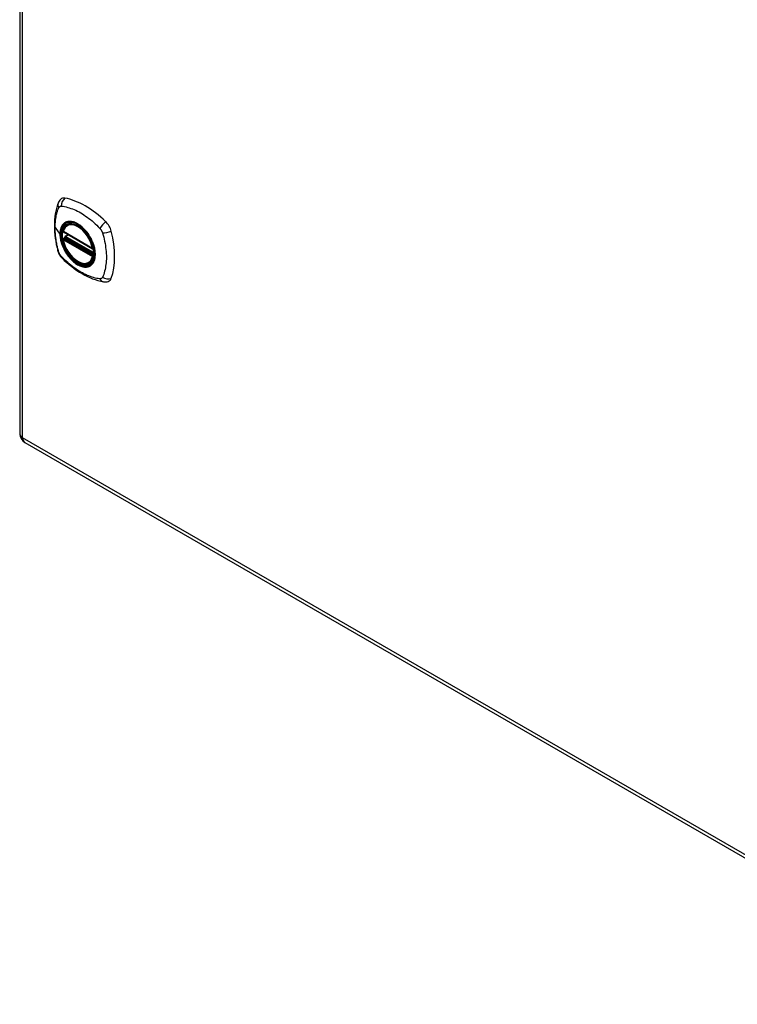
# Model space of a CAD drawing. Header units: inches. Extents: x 114.4 to 134.9, y 39.5 to 67.5.
# Tile 1 of 3: x 114.4 to 124.6, y 39.5 to 53.6. Entities that reach past the tile are written whole.
import ezdxf

# ---------------------------------------------------------------- set-up
doc = ezdxf.new("R2010")
doc.units = ezdxf.units.IN
doc.header["$MEASUREMENT"] = 0
doc.layers.add('Visible Edges(ANSI)', color=7, linetype='Continuous', lineweight=25)
doc.layers.add('Visible Tangent Edges(ANSI)', color=7, linetype='Continuous', lineweight=25)

msp = doc.modelspace()

# ---------------------------------------------------------------- linework, layer by layer
at = {"layer": 'Visible Edges(ANSI)'}
for p, q in [((114.408, 63.591), (114.408, 47.661)), ((115.089, 50.638), (115.099, 50.644)), ((115.033, 50.535), (115.446, 50.296)), ((115.033, 50.439), (115.046, 50.447)), ((115.052, 50.459), (115.052, 50.461)), ((115.057, 50.473), (115.098, 50.497)), ((115.402, 50.096), (115.412, 50.102)), ((114.481, 47.534), (128.358, 39.522))]:
    msp.add_line(p, q, dxfattribs=at)
at = {"layer": 'Visible Edges(ANSI)', "flags": 128}
for points in [[(114.993, 51.004), (114.98, 50.991), (114.97, 50.976), (114.961, 50.962), (114.955, 50.948)], [(114.955, 50.948), (114.948, 50.927), (114.941, 50.907), (114.936, 50.888), (114.931, 50.87), (114.927, 50.851), (114.923, 50.832), (114.915, 50.792), (114.91, 50.751), (114.906, 50.71), (114.903, 50.667), (114.902, 50.625), (114.903, 50.581), (114.906, 50.537), (114.909, 50.492), (114.915, 50.448), (114.922, 50.402), (114.93, 50.357), (114.94, 50.311), (114.945, 50.288), (114.948, 50.276), (114.952, 50.262)], [(115.027, 50.548), (115.031, 50.562), (115.036, 50.576), (115.043, 50.589), (115.05, 50.602), (115.058, 50.613), (115.068, 50.622), (115.078, 50.631), (115.089, 50.638)], [(115.342, 50.558), (115.36, 50.536), (115.378, 50.513), (115.395, 50.488), (115.41, 50.463), (115.425, 50.436), (115.438, 50.409), (115.449, 50.382), (115.459, 50.355)], [(115.402, 50.096), (115.39, 50.09), (115.378, 50.086), (115.366, 50.083), (115.352, 50.081), (115.339, 50.081), (115.325, 50.081), (115.311, 50.084), (115.296, 50.087), (115.282, 50.092), (115.267, 50.097), (115.252, 50.104), (115.237, 50.112), (115.223, 50.122), (115.208, 50.132), (115.194, 50.143), (115.18, 50.155), (115.166, 50.168), (115.153, 50.182), (115.14, 50.197), (115.127, 50.212), (115.115, 50.228), (115.103, 50.245), (115.092, 50.262), (115.082, 50.279), (115.072, 50.297), (115.063, 50.315), (115.055, 50.334), (115.048, 50.352), (115.041, 50.371), (115.035, 50.39), (115.031, 50.408), (115.027, 50.427)], [(115.046, 50.447), (115.049, 50.449), (115.051, 50.452), (115.052, 50.456), (115.052, 50.459)], [(114.952, 50.262), (114.956, 50.249), (114.962, 50.236), (114.967, 50.223), (114.974, 50.211), (114.981, 50.199), (114.989, 50.187), (114.998, 50.176), (115.008, 50.166)], [(115.008, 50.166), (115.017, 50.156), (115.027, 50.147), (115.044, 50.13), (115.078, 50.1), (115.114, 50.07), (115.15, 50.041), (115.186, 50.014), (115.222, 49.988), (115.259, 49.964), (115.297, 49.942), (115.334, 49.921), (115.372, 49.902), (115.41, 49.885), (115.448, 49.869), (115.486, 49.856), (115.524, 49.844), (115.563, 49.834), (115.582, 49.83), (115.592, 49.828), (115.603, 49.826)], [(115.603, 49.826), (115.618, 49.824), (115.635, 49.824), (115.653, 49.826), (115.671, 49.831)]]:
    msp.add_lwpolyline(points, dxfattribs=at)
at = {"layer": 'Visible Edges(ANSI)'}
for centre, radius, start, end in [((115.038, 50.545), 0.0118, 166.5554, 240), ((115.038, 50.429), 0.0118, 120, 190.611), ((115.063, 50.463), 0.0118, 120, 187.8283), ((115.452, 50.306), 0.0118, 240, 282.6344), ((114.554, 47.661), 0.146, 180, 240)]:
    msp.add_arc(centre, radius, start, end, dxfattribs=at)
for centre, major_axis, start_param, end_param in [((115.092, 50.858), (-0.089, 0.153), 5.825423, 6.408181), ((115.343, 49.861), (-0.64, 1.108), 5.170151, 5.825423), ((115.238, 50.363), (0.157, -0.273), 2.363977, 7.060801), ((115.594, 50.569), (0.089, -0.153), 1.113034, 2.028558), ((114.856, 50.705), (-0.64, 1.108), 3.599355, 4.254627), ((115.594, 49.989), (0.089, -0.153), 6.158189, 6.740947)]:
    msp.add_ellipse(centre, major_axis=major_axis, ratio=0.57735, start_param=start_param, end_param=end_param, dxfattribs=at)
msp.add_ellipse((115.235, 50.361), major_axis=(0.16, -0.277), ratio=0.57735, dxfattribs=at)
at = {"layer": 'Visible Tangent Edges(ANSI)'}
for p, q in [((114.45, 47.601), (114.45, 63.532)), ((114.912, 50.597), (114.981, 50.506)), ((115.444, 50.301), (115.03, 50.54)), ((115.03, 50.424), (115.444, 50.185)), ((115.038, 50.438), (115.05, 50.445)), ((115.452, 50.2), (115.038, 50.438)), ((115.05, 50.445), (115.46, 50.208)), ((115.461, 50.225), (115.058, 50.458)), ((115.063, 50.472), (115.102, 50.495)), ((115.461, 50.243), (115.063, 50.472)), ((115.459, 50.204), (115.452, 50.2)), ((128.328, 39.589), (114.45, 47.601))]:
    msp.add_line(p, q, dxfattribs=at)
at = {"layer": 'Visible Tangent Edges(ANSI)', "flags": 128}
for points in [[(114.912, 50.597), (114.913, 50.61), (114.913, 50.624), (114.913, 50.637), (114.914, 50.65), (114.915, 50.663), (114.916, 50.676), (114.917, 50.688), (114.918, 50.701), (114.92, 50.713), (114.922, 50.725), (114.924, 50.737), (114.926, 50.749), (114.928, 50.761), (114.93, 50.773), (114.933, 50.784), (114.936, 50.796), (114.939, 50.807), (114.942, 50.818), (114.945, 50.829), (114.949, 50.84), (114.952, 50.85), (114.956, 50.861), (114.96, 50.871), (114.966, 50.882)], [(114.966, 50.882), (114.967, 50.884), (114.968, 50.886), (114.969, 50.887), (114.97, 50.889), (114.971, 50.89), (114.972, 50.892), (114.973, 50.893), (114.975, 50.894), (114.976, 50.895), (114.978, 50.896), (114.979, 50.897), (114.981, 50.898), (114.982, 50.899), (114.984, 50.9), (114.985, 50.901), (114.987, 50.901), (114.989, 50.902), (114.991, 50.902), (114.992, 50.903), (114.994, 50.903), (114.996, 50.903), (114.998, 50.903), (115, 50.903), (115.002, 50.903)], [(115.002, 50.903), (115.026, 50.901), (115.048, 50.897), (115.07, 50.892), (115.093, 50.886), (115.115, 50.88), (115.138, 50.872), (115.161, 50.864), (115.185, 50.854), (115.208, 50.844), (115.231, 50.833), (115.254, 50.821), (115.278, 50.808), (115.301, 50.794), (115.324, 50.779), (115.348, 50.763), (115.371, 50.747), (115.394, 50.729), (115.416, 50.711), (115.439, 50.693), (115.462, 50.673), (115.484, 50.653), (115.506, 50.632), (115.528, 50.611), (115.551, 50.586)], [(114.966, 50.248), (114.96, 50.266), (114.956, 50.281), (114.952, 50.296), (114.949, 50.31), (114.945, 50.325), (114.942, 50.34), (114.939, 50.355), (114.936, 50.37), (114.933, 50.384), (114.93, 50.399), (114.928, 50.414), (114.926, 50.428), (114.924, 50.443), (114.922, 50.457), (114.92, 50.471), (114.918, 50.486), (114.917, 50.5), (114.916, 50.514), (114.915, 50.528), (114.914, 50.542), (114.913, 50.556), (114.913, 50.57), (114.913, 50.583), (114.912, 50.597)], [(115.039, 50.658), (115.035, 50.655), (115.03, 50.65), (115.026, 50.646), (115.022, 50.641), (115.018, 50.636), (115.015, 50.631), (115.011, 50.626), (115.008, 50.621), (115.005, 50.615), (115.002, 50.609), (114.999, 50.603), (114.996, 50.596), (114.994, 50.59), (114.992, 50.583), (114.99, 50.576), (114.988, 50.569), (114.987, 50.562), (114.985, 50.554), (114.984, 50.547), (114.983, 50.539), (114.982, 50.531), (114.982, 50.523), (114.982, 50.515), (114.981, 50.506)], [(114.985, 50.505), (114.986, 50.528), (114.989, 50.551), (114.993, 50.572), (114.999, 50.592), (115.007, 50.609), (115.016, 50.626), (115.027, 50.64), (115.039, 50.653), (115.053, 50.663), (115.068, 50.671), (115.084, 50.677), (115.101, 50.681), (115.119, 50.682), (115.138, 50.682), (115.158, 50.679), (115.178, 50.673), (115.199, 50.666), (115.22, 50.656), (115.241, 50.645), (115.261, 50.631), (115.282, 50.615), (115.302, 50.598), (115.322, 50.579), (115.341, 50.559)], [(115.073, 50.678), (115.071, 50.677), (115.07, 50.676), (115.068, 50.676), (115.067, 50.675), (115.065, 50.674), (115.064, 50.674), (115.062, 50.673), (115.061, 50.672), (115.059, 50.672), (115.058, 50.671), (115.057, 50.67), (115.055, 50.669), (115.054, 50.669), (115.052, 50.668), (115.051, 50.667), (115.05, 50.666), (115.048, 50.665), (115.047, 50.664), (115.046, 50.663), (115.044, 50.662), (115.043, 50.661), (115.042, 50.66), (115.041, 50.659), (115.039, 50.658)], [(115.394, 50.492), (115.383, 50.509), (115.371, 50.525), (115.359, 50.541), (115.346, 50.556), (115.333, 50.571), (115.319, 50.585), (115.305, 50.598), (115.291, 50.611), (115.277, 50.623), (115.263, 50.633), (115.248, 50.643), (115.234, 50.652), (115.219, 50.66), (115.205, 50.667), (115.19, 50.673), (115.176, 50.678), (115.162, 50.681), (115.148, 50.684), (115.134, 50.686), (115.121, 50.686), (115.108, 50.686), (115.096, 50.684), (115.084, 50.681), (115.073, 50.678)], [(115.551, 50.586), (115.553, 50.584), (115.555, 50.581), (115.557, 50.579), (115.559, 50.577), (115.561, 50.574), (115.563, 50.572), (115.565, 50.569), (115.566, 50.567), (115.568, 50.564), (115.57, 50.562), (115.571, 50.559), (115.573, 50.556), (115.574, 50.554), (115.576, 50.551), (115.577, 50.548), (115.579, 50.546), (115.58, 50.543), (115.581, 50.54), (115.582, 50.537), (115.584, 50.534), (115.585, 50.532), (115.586, 50.529), (115.587, 50.526), (115.588, 50.523)], [(114.981, 50.506), (114.982, 50.498), (114.982, 50.489), (114.982, 50.481), (114.983, 50.472), (114.984, 50.463), (114.985, 50.454), (114.987, 50.445), (114.988, 50.436), (114.99, 50.427), (114.992, 50.417), (114.994, 50.408), (114.996, 50.399), (114.999, 50.389), (115.002, 50.38), (115.005, 50.371), (115.008, 50.361), (115.011, 50.352), (115.015, 50.342), (115.018, 50.333), (115.022, 50.324), (115.026, 50.314), (115.03, 50.305), (115.035, 50.296), (115.039, 50.287)], [(115.459, 50.355), (115.472, 50.307), (115.481, 50.26), (115.483, 50.216), (115.48, 50.175), (115.472, 50.138), (115.458, 50.106), (115.439, 50.079), (115.416, 50.059), (115.389, 50.046), (115.358, 50.04), (115.325, 50.041), (115.289, 50.049), (115.252, 50.064), (115.215, 50.085), (115.178, 50.113), (115.143, 50.146), (115.109, 50.184), (115.078, 50.226), (115.051, 50.271), (115.028, 50.318), (115.01, 50.366), (114.996, 50.414), (114.988, 50.46), (114.985, 50.505)], [(115.046, 50.447), (115.046, 50.447), (115.046, 50.447), (115.046, 50.447), (115.046, 50.447), (115.046, 50.447), (115.046, 50.447), (115.046, 50.447), (115.046, 50.447), (115.046, 50.447), (115.046, 50.447), (115.046, 50.447), (115.046, 50.447), (115.046, 50.447), (115.046, 50.447), (115.046, 50.447), (115.046, 50.447), (115.046, 50.447), (115.046, 50.447), (115.046, 50.447), (115.046, 50.447), (115.046, 50.447), (115.046, 50.447), (115.046, 50.447), (115.046, 50.447)], [(115.046, 50.447), (115.046, 50.447), (115.046, 50.447), (115.046, 50.447), (115.046, 50.447), (115.046, 50.447), (115.046, 50.447), (115.046, 50.447), (115.046, 50.447), (115.046, 50.447), (115.046, 50.447), (115.046, 50.446), (115.047, 50.446), (115.047, 50.446), (115.047, 50.446), (115.047, 50.446), (115.047, 50.446), (115.047, 50.446), (115.047, 50.446), (115.047, 50.446), (115.048, 50.446), (115.048, 50.446), (115.048, 50.446), (115.048, 50.446), (115.048, 50.446)], [(115.048, 50.446), (115.048, 50.446), (115.048, 50.446), (115.048, 50.446), (115.049, 50.446), (115.049, 50.446), (115.049, 50.446), (115.049, 50.446), (115.049, 50.446), (115.049, 50.446), (115.049, 50.445), (115.049, 50.445), (115.049, 50.445), (115.049, 50.445), (115.049, 50.445), (115.049, 50.445), (115.049, 50.445), (115.049, 50.445), (115.049, 50.445), (115.049, 50.445), (115.05, 50.445), (115.05, 50.445), (115.05, 50.445), (115.05, 50.445), (115.05, 50.445)], [(115.052, 50.46), (115.052, 50.46), (115.052, 50.46), (115.052, 50.46), (115.052, 50.46), (115.052, 50.46), (115.052, 50.46), (115.052, 50.46), (115.052, 50.46), (115.052, 50.46), (115.052, 50.46), (115.052, 50.46), (115.052, 50.459), (115.052, 50.459), (115.052, 50.459), (115.052, 50.459), (115.052, 50.459), (115.052, 50.459), (115.052, 50.459), (115.052, 50.459), (115.052, 50.459), (115.052, 50.459), (115.052, 50.459), (115.052, 50.459), (115.052, 50.459)], [(115.055, 50.459), (115.055, 50.459), (115.055, 50.46), (115.055, 50.46), (115.054, 50.46), (115.054, 50.46), (115.054, 50.46), (115.054, 50.46), (115.054, 50.46), (115.054, 50.46), (115.053, 50.46), (115.053, 50.46), (115.053, 50.46), (115.053, 50.46), (115.053, 50.46), (115.053, 50.46), (115.053, 50.46), (115.053, 50.46), (115.052, 50.46), (115.052, 50.46), (115.052, 50.46), (115.052, 50.46), (115.052, 50.46), (115.052, 50.46), (115.052, 50.46)], [(115.058, 50.458), (115.058, 50.458), (115.058, 50.458), (115.058, 50.458), (115.058, 50.458), (115.057, 50.458), (115.057, 50.458), (115.057, 50.458), (115.057, 50.458), (115.057, 50.459), (115.057, 50.459), (115.057, 50.459), (115.057, 50.459), (115.056, 50.459), (115.056, 50.459), (115.056, 50.459), (115.056, 50.459), (115.056, 50.459), (115.056, 50.459), (115.056, 50.459), (115.056, 50.459), (115.055, 50.459), (115.055, 50.459), (115.055, 50.459), (115.055, 50.459)], [(115.428, 50.434), (115.426, 50.437), (115.425, 50.439), (115.424, 50.442), (115.423, 50.444), (115.421, 50.446), (115.42, 50.449), (115.419, 50.451), (115.417, 50.454), (115.416, 50.456), (115.415, 50.459), (115.413, 50.461), (115.412, 50.463), (115.41, 50.466), (115.409, 50.468), (115.408, 50.471), (115.406, 50.473), (115.405, 50.475), (115.403, 50.478), (115.402, 50.48), (115.4, 50.482), (115.399, 50.485), (115.397, 50.487), (115.396, 50.489), (115.394, 50.492)], [(115.428, 50.063), (115.437, 50.071), (115.445, 50.08), (115.453, 50.09), (115.46, 50.1), (115.466, 50.112), (115.471, 50.125), (115.476, 50.138), (115.479, 50.152), (115.482, 50.167), (115.484, 50.182), (115.486, 50.198), (115.486, 50.215), (115.486, 50.232), (115.484, 50.25), (115.482, 50.267), (115.479, 50.285), (115.476, 50.304), (115.471, 50.323), (115.466, 50.341), (115.459, 50.36), (115.453, 50.379), (115.445, 50.397), (115.437, 50.416), (115.428, 50.434)], [(115.588, 50.523), (115.598, 50.49), (115.605, 50.46), (115.612, 50.431), (115.618, 50.402), (115.624, 50.372), (115.629, 50.343), (115.633, 50.315), (115.637, 50.286), (115.639, 50.258), (115.641, 50.23), (115.643, 50.202), (115.643, 50.175), (115.643, 50.148), (115.641, 50.122), (115.639, 50.096), (115.637, 50.071), (115.633, 50.046), (115.629, 50.022), (115.624, 49.999), (115.618, 49.976), (115.612, 49.953), (115.605, 49.931), (115.598, 49.91), (115.588, 49.888)], [(115.039, 50.287), (115.041, 50.284), (115.042, 50.282), (115.043, 50.279), (115.044, 50.277), (115.046, 50.274), (115.047, 50.272), (115.048, 50.27), (115.05, 50.267), (115.051, 50.265), (115.052, 50.262), (115.054, 50.26), (115.055, 50.258), (115.057, 50.255), (115.058, 50.253), (115.059, 50.25), (115.061, 50.248), (115.062, 50.246), (115.064, 50.243), (115.065, 50.241), (115.067, 50.238), (115.068, 50.236), (115.07, 50.234), (115.071, 50.231), (115.073, 50.229)], [(114.981, 50.214), (114.98, 50.216), (114.979, 50.217), (114.978, 50.218), (114.978, 50.22), (114.977, 50.221), (114.976, 50.223), (114.976, 50.224), (114.975, 50.225), (114.974, 50.227), (114.974, 50.228), (114.973, 50.229), (114.972, 50.231), (114.972, 50.232), (114.971, 50.234), (114.97, 50.235), (114.97, 50.236), (114.969, 50.238), (114.969, 50.239), (114.968, 50.241), (114.968, 50.242), (114.967, 50.243), (114.967, 50.245), (114.966, 50.246), (114.966, 50.248)], [(115.002, 50.185), (115.001, 50.186), (115, 50.187), (114.999, 50.188), (114.998, 50.189), (114.997, 50.19), (114.996, 50.192), (114.995, 50.193), (114.994, 50.194), (114.993, 50.195), (114.992, 50.196), (114.992, 50.198), (114.991, 50.199), (114.99, 50.2), (114.989, 50.201), (114.988, 50.203), (114.987, 50.204), (114.986, 50.205), (114.985, 50.207), (114.985, 50.208), (114.984, 50.209), (114.983, 50.211), (114.982, 50.212), (114.981, 50.213), (114.981, 50.214)], [(115.551, 49.868), (115.528, 49.87), (115.506, 49.874), (115.484, 49.879), (115.462, 49.885), (115.439, 49.892), (115.416, 49.899), (115.394, 49.908), (115.371, 49.917), (115.348, 49.928), (115.324, 49.939), (115.301, 49.951), (115.278, 49.964), (115.254, 49.978), (115.231, 49.993), (115.208, 50.008), (115.185, 50.025), (115.161, 50.042), (115.138, 50.06), (115.115, 50.079), (115.093, 50.098), (115.07, 50.118), (115.048, 50.139), (115.026, 50.16), (115.002, 50.185)], [(115.073, 50.229), (115.084, 50.212), (115.096, 50.196), (115.108, 50.18), (115.121, 50.165), (115.135, 50.15), (115.148, 50.136), (115.162, 50.123), (115.176, 50.11), (115.19, 50.099), (115.205, 50.088), (115.219, 50.078), (115.234, 50.069), (115.248, 50.061), (115.263, 50.054), (115.277, 50.048), (115.292, 50.044), (115.306, 50.04), (115.319, 50.037), (115.333, 50.035), (115.346, 50.035), (115.359, 50.035), (115.371, 50.037), (115.383, 50.04), (115.394, 50.043)], [(115.394, 50.043), (115.396, 50.044), (115.397, 50.045), (115.399, 50.045), (115.4, 50.046), (115.402, 50.046), (115.403, 50.047), (115.405, 50.048), (115.406, 50.049), (115.408, 50.049), (115.409, 50.05), (115.41, 50.051), (115.412, 50.052), (115.413, 50.052), (115.415, 50.053), (115.416, 50.054), (115.417, 50.055), (115.419, 50.056), (115.42, 50.057), (115.421, 50.058), (115.423, 50.059), (115.424, 50.06), (115.425, 50.061), (115.426, 50.062), (115.428, 50.063)], [(115.588, 49.888), (115.587, 49.887), (115.586, 49.885), (115.585, 49.884), (115.584, 49.882), (115.582, 49.881), (115.581, 49.879), (115.58, 49.878), (115.579, 49.877), (115.577, 49.876), (115.576, 49.874), (115.574, 49.873), (115.573, 49.873), (115.571, 49.872), (115.57, 49.871), (115.568, 49.87), (115.566, 49.87), (115.565, 49.869), (115.563, 49.869), (115.561, 49.868), (115.559, 49.868), (115.557, 49.868), (115.555, 49.868), (115.553, 49.867), (115.551, 49.868)]]:
    msp.add_lwpolyline(points, dxfattribs=at)
at = {"layer": 'Visible Tangent Edges(ANSI)'}
for centre, major_axis, ratio, start_param, end_param in [((115.092, 50.921), (0.027, 0.115), 0.753705, 0.761071, 1.898341), ((115.066, 50.906), (-0.11, 0.042), 0.704518, 0, 0.765179), ((115.237, 50.363), (-0.173, 0.3), 0.57735, 5.055237, 10.652726), ((115.038, 50.545), (-0.0115, 0.0027), 0.697177, 0, 0.936254), ((115.237, 50.363), (-0.151, 0.261), 0.57735, 4.164956, 6.830618), ((115.245, 50.367), (-0.156, 0.271), 0.57735, 6.166197, 6.283185), ((115.622, 50.616), (0.0787, 0.088), 0.341266, 1.05898, 2.19625), ((115.649, 50.569), (-0.116, -0.024), 0.341266, 0.945343, 2.082613), ((114.986, 50.507), (0.00492, 0), 0.57735, 3.5561, 4.570492), ((115.038, 50.429), (-0.0116, -0.0022), 0.424984, 0, 0.691657), ((115.038, 50.545), (-0.0059, -0.0102), 0.57735, 5.497787, 6.283185), ((115.038, 50.429), (-0.0059, -0.0102), 0.57735, 3.926991, 5.497787), ((115.237, 50.363), (0.151, -0.261), 0.57735, 4.164956, 6.830618), ((115.038, 50.429), (-0.0059, 0.0102), 0.57735, 5.497787, 6.283185), ((115.041, 50.457), (0.0018, -0.0117), 0.983841, 0.332621, 1.648576), ((115.047, 50.456), (0.0039, 0.0112), 0.653911, 3.808835, 5.235416), ((115.05, 50.455), (0.0059, 0.0102), 0.57735, 3.926991, 5.335914), ((115.063, 50.463), (-0.0117, -0.0016), 0.470841, 0, 0.203742), ((115.063, 50.463), (-0.0059, -0.0102), 0.57735, 3.926991, 5.351326), ((115.063, 50.463), (-0.0059, 0.0102), 0.57735, 5.497787, 6.283185), ((115.452, 50.306), (-0.0059, -0.0102), 0.57735, 5.497787, 6.283185), ((115.452, 50.306), (-0.0116, -0.0022), 0.424984, 0.691657, 1.603666), ((115.066, 50.295), (-0.114, -0.032), 0.390453, 0, 0.392125), ((115.092, 50.248), (-0.0849, -0.0822), 0.390453, 5.89106, 6.283185), ((115.452, 50.19), (0.0059, 0.0102), 0.57735, 0.785398, 2.356194), ((115.452, 50.19), (0.0115, -0.0027), 0.697177, 4.077847, 5.160757), ((115.452, 50.19), (0.0059, -0.0102), 0.57735, 1.624298, 2.356194), ((115.245, 50.367), (0.156, -0.271), 0.57735, 0, 0.116988), ((115.622, 49.942), (-0.019, -0.117), 0.704518, 5.518007, 6.283185), ((115.649, 49.958), (-0.113, 0.035), 0.753705, 1.243252, 2.380522), ((114.554, 47.661), (-0.146, 0), 0.57735, 0, 0.785398), ((114.554, 47.661), (-0.073, -0.126), 0.57735, 5.497787, 6.283185)]:
    msp.add_ellipse(centre, major_axis=major_axis, ratio=ratio, start_param=start_param, end_param=end_param, dxfattribs=at)
for centre, major_axis in [((115.238, 50.363), (-0.171, 0.296)), ((115.235, 50.361), (0.163, -0.282)), ((115.235, 50.361), (-0.162, 0.281))]:
    msp.add_ellipse(centre, major_axis=major_axis, ratio=0.57735, dxfattribs=at)

doc.saveas('drawing.dxf')
